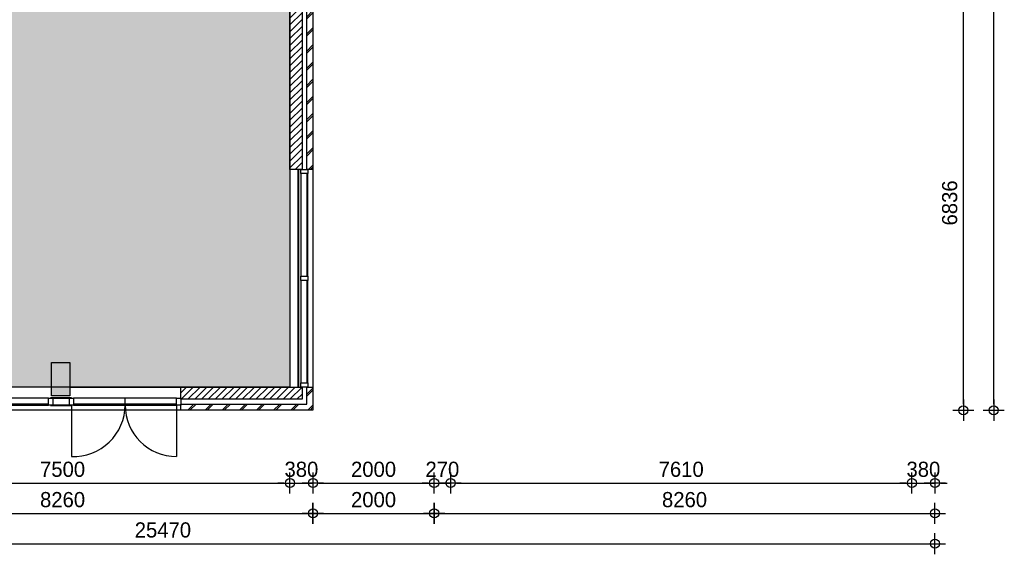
# Model space of a CAD drawing. Header units: millimetres. Extents: x 19739 to 200370, y 9101 to 232948.
# Tile 9 of 39: x 105998 to 122240, y 72171 to 80985. Entities that reach past the tile are written whole.
import ezdxf

# ---------------------------------------------------------------- set-up
doc = ezdxf.new("R2010")
doc.units = ezdxf.units.MM
doc.header["$LTSCALE"] = 100
for name, color, linetype in [('ALG18', 1, 'Continuous'), ('BET25', 2, 'Continuous'), ('GO Gebruiksoppervlakte', 71, 'Continuous'), ('HATCH', 1, 'Continuous'), ('INRICHTING', 1, 'Continuous'), ('KOZ18', 1, 'Continuous'), ('KOZ25', 2, 'Continuous'), ('MAAT', 1, 'Continuous'), ('MET18', 1, 'Continuous'), ('MET25', 2, 'Continuous')]:
    doc.layers.add(name, color=color, linetype=linetype)
doc.layers.add('HULP', color=7, linetype='Continuous', plot=False)
doc.styles.add('TSFONT', font='tsfont.shx')
doc.dimstyles.new('MS-100', dxfattribs={"dimscale": 100, "dimtxt": 2.5, "dimasz": 1, "dimexe": 2, "dimexo": 3, "dimgap": 1, "dimtad": 1, "dimdec": 0, "dimzin": 1, "dimdsep": 46, "dimtxsty": 'TSFONT', "dimblk": 'CIRKEL', "dimcen": 1, "dimse1": 1, "dimse2": 1, "dimclrd": 1, "dimclre": 1, "dimclrt": 3, "dimadec": 0, "dimazin": 0, "dimtfac": 1.2, "dimtdec": 0, "dimtix": 1, "dimtmove": 2, "dimatfit": 3, "dimldrblk": 'CIRKEL', "dimfxl": 0, "dimtolj": 1, "dimtzin": 1, "dimarcsym": 0})

# ---------------------------------------------------------------- blocks, each defined once
blk = doc.blocks.new('BeganeGrond')
at = {"layer": 'HATCH'}
h = blk.add_hatch(dxfattribs=at)
h.set_pattern_fill('METSELWERK', color=256, style=0)
h.set_pattern_definition([(45, (-4212.69, -8174.43), (-141.4214, 141.4214), []), (45, (-3612.69, -8174.43), (-141.4214, 141.4214), [])])
h.paths.add_polyline_path([(10997, -581), (10897, -581), (10897, -4204), (10911, -4204), (10997, -4204)])
h.paths.add_polyline_path([(10997, -7794), (10897, -7794), (10897, -8074), (8817, -8074), (8817, -8088), (8817, -8174), (10997, -8174)])
h.paths.add_polyline_path([(3117, -8074), (2837, -8074), (2837, -7464), (637, -7464), (637, -8074), (437, -8074), (437, -8123), (437, -8174), (737, -8174), (737, -8074), (737, -7564), (2737, -7564), (2737, -8174), (3117, -8174)])
h.paths.add_polyline_path([(-4113, -24), (-3733, -24), (-3733, 76), (-3733, 2076), (-3733, 2176), (-4113, 2176), (-4113, 4086), (-4213, 4086), (-4213, 2076), (-4113, 2076), (-3833, 2076), (-3833, 76), (-4213, 76), (-4213, -8074), (-4213, -8174), (-433, -8174), (-433, -8074), (-4113, -8074)])
h.paths.add_polyline_path([(3557, -164), (2737, -164), (2737, -1481), (2837, -1481), (2837, -264), (3557, -264)])
h = blk.add_hatch(dxfattribs=at)
h.set_pattern_fill('ANSI31', color=256, scale=25, style=0)
h.set_pattern_definition([(45, (-4052.69, -8014.426), (-56.1266, 56.1266), [])])
h.paths.add_polyline_path([(723, 69), (723, 2053), (637, 2053), (637, 73), (437, 73), (437, -311), (723, -311)])
h.paths.add_polyline_path([(3117, -544), (3127, -544), (3127, -373), (3127, -344), (2917, -344), (2917, -1481), (3117, -1481)])
h.paths.add_polyline_path([(-3533, 1316), (-1843, 1316), (-1843, 1105), (-1743, 1105), (-1743, 1416), (-3533, 1416), (-3533, 2276), (-3533, 2376), (-3833, 2376), (-3833, 4086), (-4033, 4086), (-4033, 2236), (-3833, 2236), (-3673, 2236), (-3673, -164), (-4053, -164), (-4053, -8014), (-433, -8014), (-433, -8009), (-433, -7874), (-3913, -7874), (-3913, -304), (-601, -304), (-601, -204), (-1743, -204), (-1743, 67), (-1843, 67), (-1843, -204), (-3533, -204)])
h.paths.add_polyline_path([(3557, -373), (3127, -373), (3127, -544), (3557, -544)])
h.paths.add_polyline_path([(3557, -344), (3127, -344), (3127, -373), (3557, -373)])
h.paths.add_polyline_path([(2837, -7244), (437, -7244), (437, -8014), (557, -8014), (557, -7384), (2837, -7384)])
h.paths.add_polyline_path([(3117, -7252), (3107, -7252), (2917, -7252), (2917, -7974), (3117, -7974)])
h.paths.add_polyline_path([(10817, -7794), (10797, -7794), (8817, -7794), (8817, -7994), (10817, -7994)])
h.paths.add_polyline_path([(10817, -581), (10617, -581), (10617, -4204), (10817, -4204)])
h = blk.add_hatch(dxfattribs=at)
h.set_pattern_fill('AR-CONC', color=256, style=0)
h.set_pattern_definition([(50, (3557.31, -7939.43), (182.1847, -15.939), [19.05, -209.55]), (355, (3557.31, -7939.43), (-35.2428, 191.0566), [15.24, -167.64]), (100.451, (3572.5, -7940.75), (146.9425, 175.1167), [16.19, -178.09]), (46.1842, (3557.31, -7888.63), (271.079, -42.0423), [28.575, -314.325]), (96.6356, (3579.9, -7892.13), (237.404, 247.4256), [24.285, -267.135]), (351.184, (3557.3, -7888.63), (237.4046, 247.425), [22.86, -251.46]), (21, (3582.71, -7901.33), (151.6149, -102.2655), [19.05, -209.55]), (326, (3582.71, -7901.33), (61.802, 184.188), [15.24, -167.64]), (71.4514, (3595.35, -7909.85), (213.4165, 81.923), [16.19, -178.09]), (37.5, (3557.31, -7939.426), (3.0886, 84.55504), [0, -165.608, 0, -170.18, 0, -168.275]), (7.5, (3557.31, -7939.43), (66.8197, 100.1806), [0, -97.028, 0, -161.798, 0, -64.135]), (327.5, (3500.67, -7939.426), (135.5906, -5.72874), [0, -63.5, 0, -198.12, 0, -262.89]), (317.5, (3475.27, -7939.43), (148.1292, 25.4265), [0, -82.55, 0, -131.572, 0, -186.69])])
h.paths.add_polyline_path([(3937, -164), (3557, -164), (3557, -264), (3557, -581), (3937, -581)])
h.paths.add_polyline_path([(10997, -164), (10617, -164), (10617, -581), (10997, -581)])
h.paths.add_polyline_path([(6987, -7389), (6687, -7389), (6687, -7939), (6987, -7939)])
at = {"layer": 'BET25'}
blk.add_lwpolyline([(6987, -7939), (6687, -7939), (6687, -7389), (6987, -7389)], close=True, dxfattribs=at)
at = {"layer": 'INRICHTING'}
for p, q in [((10747, -4204), (10747, -7794)), ((10757, -4204), (10757, -7794)), ((7898, -8088), (7898, -7974))]:
    blk.add_line(p, q, dxfattribs=at)
at = {"layer": 'KOZ18'}
for p, q in [((10797, -4273), (10797, -5965)), ((10897, -4273), (10897, -5965)), ((10911, -5965), (10911, -4273)), ((10797, -6034), (10797, -7725)), ((10897, -6034), (10897, -7725)), ((10911, -7725), (10911, -6034)), ((6635, -7974), (4955, -7974)), ((6635, -8074), (4955, -8074)), ((4955, -8088), (6635, -8088)), ((8748, -7974), (7048, -7974)), ((7898, -8074), (7048, -8074)), ((7048, -8088), (8748, -8088)), ((8748, -8074), (7898, -8074))]:
    blk.add_line(p, q, dxfattribs=at)
at = {"layer": 'KOZ25'}
for points in [[(10797, -4204), (10911, -4204), (10911, -4273), (10797, -4273)], [(10797, -5965), (10911, -5965), (10911, -6034), (10797, -6034)], [(10797, -7725), (10911, -7725), (10911, -7794), (10797, -7794)], [(6704, -7974), (6704, -8088), (6635, -8088), (6635, -7974)], [(7014, -7969), (6670, -7969), (6670, -7974), (7014, -7974)], [(7014, -8089), (6670, -8089), (6670, -8094), (7014, -8094)], [(7048, -7974), (7048, -8088), (6979, -8088), (6979, -7974)], [(8817, -7974), (8817, -8088), (8748, -8088), (8748, -7974)]]:
    blk.add_lwpolyline(points, close=True, dxfattribs=at)
at = {"layer": 'MET18'}
for p, q in [((10617, -4204), (10617, -7794)), ((10997, -4204), (10997, -7794)), ((6687, -7794), (3117, -7794)), ((6987, -7794), (8817, -7794)), ((8817, -8174), (3067, -8174))]:
    blk.add_line(p, q, dxfattribs=at)
for points in [[(10897, -4204), (10897, -581), (10997, -581), (10997, -4204)], [(8817, -8074), (10897, -8074), (10897, -7794), (10997, -7794), (10997, -8174), (8817, -8174)]]:
    blk.add_lwpolyline(points, close=True, dxfattribs=at)
at = {"layer": 'MET25'}
for points in [[(10617, -4204), (10617, -581), (10817, -581), (10817, -4204)], [(10817, -7794), (10817, -7994), (8817, -7994), (8817, -7794)]]:
    blk.add_lwpolyline(points, close=True, dxfattribs=at)
blk = doc.blocks.new('CIRKEL')
for p, q in [((0, -1.75), (0, 1.75)), ((-1.75, 0), (1.75, 0))]:
    blk.add_line(p, q)
blk.add_circle((0, 0), 0.75)
blk = doc.blocks.new('*D200')
at = {"layer": 'Defpoints', "color": 0}
for p in [(95625, 74546), (121095, 73646), (121095, 72346)]:
    blk.add_point(p, dxfattribs=at)
at = {"layer": 'MAAT', "color": 1, "lineweight": -2}
blk.add_line((95725, 72346), (120995, 72346), dxfattribs=at)
at = {"layer": 'MAAT', "color": 1, "lineweight": -2, "xscale": 100, "yscale": 100, "zscale": 100, "rotation": 180}
blk.add_blockref('CIRKEL', (95625, 72346), dxfattribs=at)
at = {"layer": 'MAAT', "color": 1, "lineweight": -2, "xscale": 100, "yscale": 100, "zscale": 100}
blk.add_blockref('CIRKEL', (121095, 72346), dxfattribs=at)
at = {"layer": 'MAAT', "color": 3, "insert": (108360, 72571), "char_height": 250, "attachment_point": 5, "style": 'TSFONT'}
blk.add_mtext('\\A1;25470', dxfattribs=at)
blk = doc.blocks.new('*D203')
at = {"layer": 'Defpoints', "color": 0}
for p in [(110835, 73346), (102575, 73046), (110835, 72846)]:
    blk.add_point(p, dxfattribs=at)
at = {"layer": 'MAAT', "color": 1, "lineweight": -2}
blk.add_line((102675, 72846), (110735, 72846), dxfattribs=at)
at = {"layer": 'MAAT', "color": 1, "lineweight": -2, "xscale": 100, "yscale": 100, "zscale": 100, "rotation": 180}
blk.add_blockref('CIRKEL', (102575, 72846), dxfattribs=at)
at = {"layer": 'MAAT', "color": 1, "lineweight": -2, "xscale": 100, "yscale": 100, "zscale": 100}
blk.add_blockref('CIRKEL', (110835, 72846), dxfattribs=at)
at = {"layer": 'MAAT', "color": 3, "insert": (106705, 73071), "char_height": 250, "attachment_point": 5, "style": 'TSFONT'}
blk.add_mtext('\\A1;8260', dxfattribs=at)
blk = doc.blocks.new('*D204')
at = {"layer": 'Defpoints', "color": 0}
for p in [(110835, 73346), (112835, 73346), (112835, 72846)]:
    blk.add_point(p, dxfattribs=at)
at = {"layer": 'MAAT', "color": 1, "lineweight": -2}
blk.add_line((110935, 72846), (112735, 72846), dxfattribs=at)
at = {"layer": 'MAAT', "color": 1, "lineweight": -2, "xscale": 100, "yscale": 100, "zscale": 100, "rotation": 180}
blk.add_blockref('CIRKEL', (110835, 72846), dxfattribs=at)
at = {"layer": 'MAAT', "color": 1, "lineweight": -2, "xscale": 100, "yscale": 100, "zscale": 100}
blk.add_blockref('CIRKEL', (112835, 72846), dxfattribs=at)
at = {"layer": 'MAAT', "color": 3, "insert": (111835, 73071), "char_height": 250, "attachment_point": 5, "style": 'TSFONT'}
blk.add_mtext('\\A1;2000', dxfattribs=at)
blk = doc.blocks.new('*D205')
at = {"layer": 'Defpoints', "color": 0}
for p in [(112835, 73346), (121095, 73346), (121095, 72846)]:
    blk.add_point(p, dxfattribs=at)
at = {"layer": 'MAAT', "color": 1, "lineweight": -2}
blk.add_line((112935, 72846), (120995, 72846), dxfattribs=at)
at = {"layer": 'MAAT', "color": 1, "lineweight": -2, "xscale": 100, "yscale": 100, "zscale": 100, "rotation": 180}
blk.add_blockref('CIRKEL', (112835, 72846), dxfattribs=at)
at = {"layer": 'MAAT', "color": 1, "lineweight": -2, "xscale": 100, "yscale": 100, "zscale": 100}
blk.add_blockref('CIRKEL', (121095, 72846), dxfattribs=at)
at = {"layer": 'MAAT', "color": 3, "insert": (116965, 73071), "char_height": 250, "attachment_point": 5, "style": 'TSFONT'}
blk.add_mtext('\\A1;8260', dxfattribs=at)
blk = doc.blocks.new('*D209')
at = {"layer": 'Defpoints', "color": 0}
for p in [(102955, 73346), (110455, 73346), (110455, 73346)]:
    blk.add_point(p, dxfattribs=at)
at = {"layer": 'MAAT', "color": 1, "lineweight": -2}
blk.add_line((103055, 73346), (110355, 73346), dxfattribs=at)
at = {"layer": 'MAAT', "color": 1, "lineweight": -2, "xscale": 100, "yscale": 100, "zscale": 100, "rotation": 180}
blk.add_blockref('CIRKEL', (102955, 73346), dxfattribs=at)
at = {"layer": 'MAAT', "color": 1, "lineweight": -2, "xscale": 100, "yscale": 100, "zscale": 100}
blk.add_blockref('CIRKEL', (110455, 73346), dxfattribs=at)
at = {"layer": 'MAAT', "color": 3, "insert": (106705, 73571), "char_height": 250, "attachment_point": 5, "style": 'TSFONT'}
blk.add_mtext('\\A1;7500', dxfattribs=at)
blk = doc.blocks.new('*D210')
at = {"layer": 'Defpoints', "color": 0}
for p in [(110455, 73346), (110835, 73346), (110835, 73346)]:
    blk.add_point(p, dxfattribs=at)
at = {"layer": 'MAAT', "color": 1, "lineweight": -2}
for p, q in [((110355, 73346), (110255, 73346)), ((110455, 73346), (110835, 73346)), ((110935, 73346), (111035, 73346))]:
    blk.add_line(p, q, dxfattribs=at)
at = {"layer": 'MAAT', "color": 1, "lineweight": -2, "xscale": 100, "yscale": 100, "zscale": 100}
blk.add_blockref('CIRKEL', (110455, 73346), dxfattribs=at)
at = {"layer": 'MAAT', "color": 1, "lineweight": -2, "xscale": 100, "yscale": 100, "zscale": 100, "rotation": 180}
blk.add_blockref('CIRKEL', (110835, 73346), dxfattribs=at)
at = {"layer": 'MAAT', "color": 3, "insert": (110645, 73571), "char_height": 250, "attachment_point": 5, "style": 'TSFONT'}
blk.add_mtext('\\A1;380', dxfattribs=at)
blk = doc.blocks.new('*D211')
at = {"layer": 'Defpoints', "color": 0}
for p in [(110835, 73346), (112835, 73346), (112835, 73346)]:
    blk.add_point(p, dxfattribs=at)
at = {"layer": 'MAAT', "color": 1, "lineweight": -2}
blk.add_line((110935, 73346), (112735, 73346), dxfattribs=at)
at = {"layer": 'MAAT', "color": 1, "lineweight": -2, "xscale": 100, "yscale": 100, "zscale": 100, "rotation": 180}
blk.add_blockref('CIRKEL', (110835, 73346), dxfattribs=at)
at = {"layer": 'MAAT', "color": 1, "lineweight": -2, "xscale": 100, "yscale": 100, "zscale": 100}
blk.add_blockref('CIRKEL', (112835, 73346), dxfattribs=at)
at = {"layer": 'MAAT', "color": 3, "insert": (111835, 73571), "char_height": 250, "attachment_point": 5, "style": 'TSFONT'}
blk.add_mtext('\\A1;2000', dxfattribs=at)
blk = doc.blocks.new('*D212')
at = {"layer": 'Defpoints', "color": 0}
for p in [(112835, 73346), (113105, 73346), (113105, 73346)]:
    blk.add_point(p, dxfattribs=at)
at = {"layer": 'MAAT', "color": 1, "lineweight": -2}
for p, q in [((112735, 73346), (112635, 73346)), ((112835, 73346), (113105, 73346)), ((113205, 73346), (113305, 73346))]:
    blk.add_line(p, q, dxfattribs=at)
at = {"layer": 'MAAT', "color": 1, "lineweight": -2, "xscale": 100, "yscale": 100, "zscale": 100}
blk.add_blockref('CIRKEL', (112835, 73346), dxfattribs=at)
at = {"layer": 'MAAT', "color": 1, "lineweight": -2, "xscale": 100, "yscale": 100, "zscale": 100, "rotation": 180}
blk.add_blockref('CIRKEL', (113105, 73346), dxfattribs=at)
at = {"layer": 'MAAT', "color": 3, "insert": (112970, 73571), "char_height": 250, "attachment_point": 5, "style": 'TSFONT'}
blk.add_mtext('\\A1;270', dxfattribs=at)
blk = doc.blocks.new('*D213')
at = {"layer": 'Defpoints', "color": 0}
for p in [(113105, 73346), (120715, 73346), (120715, 73346)]:
    blk.add_point(p, dxfattribs=at)
at = {"layer": 'MAAT', "color": 1, "lineweight": -2}
blk.add_line((113205, 73346), (120615, 73346), dxfattribs=at)
at = {"layer": 'MAAT', "color": 1, "lineweight": -2, "xscale": 100, "yscale": 100, "zscale": 100, "rotation": 180}
blk.add_blockref('CIRKEL', (113105, 73346), dxfattribs=at)
at = {"layer": 'MAAT', "color": 1, "lineweight": -2, "xscale": 100, "yscale": 100, "zscale": 100}
blk.add_blockref('CIRKEL', (120715, 73346), dxfattribs=at)
at = {"layer": 'MAAT', "color": 3, "insert": (116910, 73571), "char_height": 250, "attachment_point": 5, "style": 'TSFONT'}
blk.add_mtext('\\A1;7610', dxfattribs=at)
blk = doc.blocks.new('*D214')
at = {"layer": 'Defpoints', "color": 0}
for p in [(120715, 73346), (121095, 73346), (121095, 73346)]:
    blk.add_point(p, dxfattribs=at)
at = {"layer": 'MAAT', "color": 1, "lineweight": -2}
for p, q in [((120615, 73346), (120515, 73346)), ((120715, 73346), (121095, 73346)), ((121195, 73346), (121295, 73346))]:
    blk.add_line(p, q, dxfattribs=at)
at = {"layer": 'MAAT', "color": 1, "lineweight": -2, "xscale": 100, "yscale": 100, "zscale": 100}
blk.add_blockref('CIRKEL', (120715, 73346), dxfattribs=at)
at = {"layer": 'MAAT', "color": 1, "lineweight": -2, "xscale": 100, "yscale": 100, "zscale": 100, "rotation": 180}
blk.add_blockref('CIRKEL', (121095, 73346), dxfattribs=at)
at = {"layer": 'MAAT', "color": 3, "insert": (120905, 73571), "char_height": 250, "attachment_point": 5, "style": 'TSFONT'}
blk.add_mtext('\\A1;380', dxfattribs=at)
blk = doc.blocks.new('*D215')
at = {"layer": 'Defpoints', "color": 0}
for p in [(112835, 81382), (121565, 81382), (110835, 74546)]:
    blk.add_point(p, dxfattribs=at)
at = {"layer": 'MAAT', "color": 1, "lineweight": -2}
blk.add_line((121565, 74646), (121565, 81282), dxfattribs=at)
at = {"layer": 'MAAT', "color": 1, "lineweight": -2, "xscale": 100, "yscale": 100, "zscale": 100}
for p, rotation in [((121565, 81382), 90), ((121565, 74546), 270)]:
    blk.add_blockref('CIRKEL', p, dxfattribs=dict(at, rotation=rotation))
at = {"layer": 'MAAT', "color": 3, "insert": (121340, 77964), "char_height": 250, "attachment_point": 5, "rotation": 90, "style": 'TSFONT'}
blk.add_mtext('\\A1;6836', dxfattribs=at)
blk = doc.blocks.new('*D218')
at = {"layer": 'Defpoints', "color": 0}
for p in [(116765, 96562), (122065, 96562), (110835, 74546)]:
    blk.add_point(p, dxfattribs=at)
at = {"layer": 'MAAT', "color": 1, "lineweight": -2}
blk.add_line((122065, 74646), (122065, 96462), dxfattribs=at)
at = {"layer": 'MAAT', "color": 1, "lineweight": -2, "xscale": 100, "yscale": 100, "zscale": 100}
for p, rotation in [((122065, 96562), 90), ((122065, 74546), 270)]:
    blk.add_blockref('CIRKEL', p, dxfattribs=dict(at, rotation=rotation))
at = {"layer": 'MAAT', "color": 3, "insert": (121840, 85554), "char_height": 250, "attachment_point": 5, "rotation": 90, "style": 'TSFONT'}
blk.add_mtext('\\A1;22016', dxfattribs=at)

msp = doc.modelspace()

# ---------------------------------------------------------------- hatches: boundary and pattern name
at = {"layer": 'GO Gebruiksoppervlakte'}
msp.add_hatch(color=256, dxfattribs=at).paths.add_polyline_path([(95925.1, 82416.1), (96305.1, 82416.1), (96305.1, 82466.1), (100561.1, 82466.1), (100561.1, 82482.6), (102565.1, 82482.6), (102565.1, 82409.1), (102965.1, 82409.1), (102965.1, 82347.6), (103395.1, 82347.6), (110455.1, 82347.6), (110455.1, 74926.1), (102955.1, 74926.1), (102955.1, 75476.1), (100275.1, 75476.1), (100275.1, 74846.1), (95925.1, 74846.1)])

# ---------------------------------------------------------------- linework, layer by layer
at = {"layer": 'HULP'}
msp.add_lwpolyline([(95925.1, 82416.1), (96305.1, 82416.1), (96305.1, 82466.1), (100561.1, 82466.1), (100561.1, 82466.1), (100561.1, 82482.6), (100561.1, 82482.6), (102565.1, 82482.6), (102565.1, 82409.1), (102965.1, 82409.1), (102965.1, 82347.6), (103395.1, 82347.6), (103395.1, 82347.6), (110455.1, 82347.6), (110455.1, 74926.1), (102955.1, 74926.1), (102955.1, 75476.1), (100275.1, 75476.1), (100275.1, 74846.1), (95925.1, 74846.1)], close=True, dxfattribs=at)
at = {"layer": 'INRICHTING'}
for p, q in [((106851.6, 74626.9), (106851.6, 73782.1)), ((108586.1, 74632.1), (108586.1, 73782.1))]:
    msp.add_line(p, q, dxfattribs=at)
for centre, start, end in [((106886.1, 74632.1), 267.67383, 0), ((108586.1, 74632.1), 180, 270)]:
    msp.add_arc(centre, 850, start, end, dxfattribs=at)

# ---------------------------------------------------------------- block references
at = {"layer": 'ALG18'}
msp.add_blockref('BeganeGrond', (99837.7, 82720.5), dxfattribs=at)

# ---------------------------------------------------------------- dimensions: what is measured, and where the dimension line sits
at = {"layer": 'MAAT'}
for base, p2, picture, middle in [((122065.1, 96562.1), (116765.1, 96562.1), '*D218', (121840.1, 85554.1)), ((121565.1, 81382.1), (112835.1, 81382.1), '*D215', (121340.1, 77964.1))]:
    dim = msp.add_linear_dim(base=base, p1=(110835.1, 74546.1), p2=p2, angle=90, dimstyle='MS-100', dxfattribs=at)
    dim.commit()
    dim.dimension.update_dxf_attribs({"geometry": picture, "text_midpoint": middle})
for base, p1, p2, picture, middle in [((121095.1, 72346.1), (95625.1, 74546.1), (121095.1, 73646.1), '*D200', (108360.1, 72571.1)), ((110455.1, 73346.1), (102955.1, 73346.1), (110455.1, 73346.1), '*D209', (106705.1, 73571.1)), ((110835.1, 73346.1), (110455.1, 73346.1), (110835.1, 73346.1), '*D210', (110645.1, 73571.1)), ((112835.1, 73346.1), (110835.1, 73346.1), (112835.1, 73346.1), '*D211', (111835.1, 73571.1)), ((113105.1, 73346.1), (112835.1, 73346.1), (113105.1, 73346.1), '*D212', (112970.1, 73571.1)), ((120715.1, 73346.1), (113105.1, 73346.1), (120715.1, 73346.1), '*D213', (116910.1, 73571.1)), ((121095.1, 73346.1), (120715.1, 73346.1), (121095.1, 73346.1), '*D214', (120905.1, 73571.1)), ((110835.1, 72846.1), (102575.1, 73046.1), (110835.1, 73346.1), '*D203', (106705.1, 73071.1)), ((112835.1, 72846.1), (110835.1, 73346.1), (112835.1, 73346.1), '*D204', (111835.1, 73071.1)), ((121095.1, 72846.1), (112835.1, 73346.1), (121095.1, 73346.1), '*D205', (116965.1, 73071.1))]:
    dim = msp.add_linear_dim(base=base, p1=p1, p2=p2, dimstyle='MS-100', dxfattribs=at)
    dim.commit()
    dim.dimension.update_dxf_attribs({"geometry": picture, "text_midpoint": middle})

doc.saveas('drawing.dxf')
